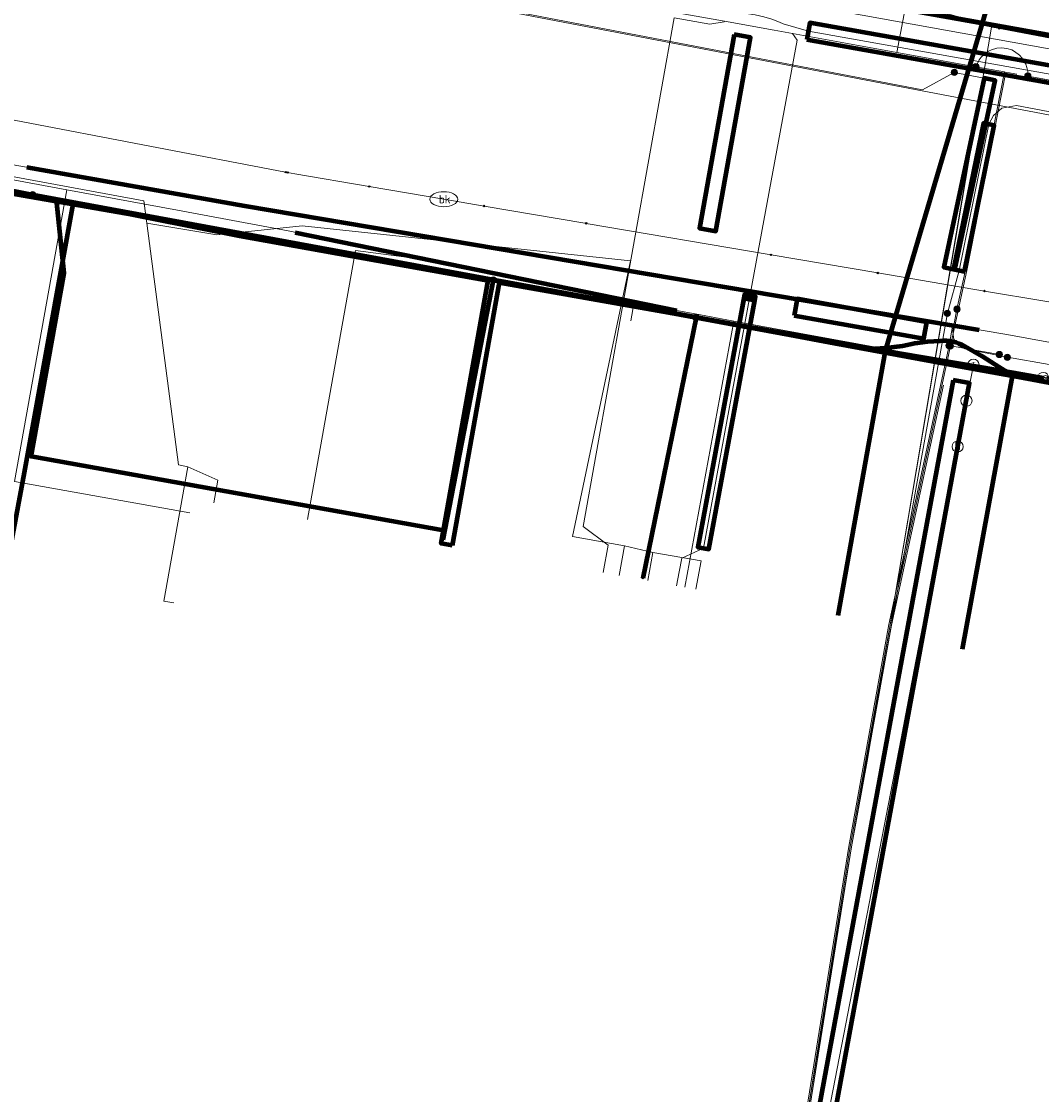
# Model space of a CAD drawing. Extents: x 152558 to 154479, y 462974 to 463683.
# Tile 59 of 256: x 153122 to 153159, y 463307 to 463345. Entities that reach past the tile are written whole.
import ezdxf
from ezdxf.enums import TextEntityAlignment as Align
from ezdxf.lldxf.tags import DXFTag

# ---------------------------------------------------------------- set-up
doc = ezdxf.new("R2010")
doc.units = 0
doc.header["$LTSCALE"] = 0.2
doc.layers.get('0').update_dxf_attribs({"linetype": 'CONTINUOUS'})
for name, color, linetype, lineweight in [('B-RO-KL-DATA_COAXIAAL_17_ZIGGO BV-G', 90, 'KL-DATA-N', 18), ('B-RO-KL-DATA_COAXIAAL_7_ZIGGO BV-G', 90, 'KL-DATA-N', 18), ('B-RO-KL-DATA_HULPSTUK_KPN BV-S', 90, 'CONTINUOUS', 25), ('B-RO-KL-DATA_HULPSTUK_REGGEFIBER OPERATOR BV-S', 90, 'CONTINUOUS', 25), ('B-RO-KL-DATA_HULPSTUK_ZIGGO BV-S', 90, 'CONTINUOUS', 25), ('B-RO-KL-DATA_KABELBED_KPN BV-G', 90, 'CONTINUOUS', 100), ('B-RO-KL-DATA_KABELBED_ZIGGO BV-G', 90, 'CONTINUOUS', 100), ('B-RO-KL-DATA_MANTELBUIS_PVC_1_KPN BV-G', 90, 'CONTINUOUS', 100), ('B-RO-KL-DATA_REGGEFIBER OPERATOR BV-G', 90, 'KL-DATA-N', 18), ('B-RO-KL-DATA_STEDIN NETBEHEER BV-G', 90, 'KL-DATA-N', 18), ('B-RO-KL-ET_LS_400 V_STEDIN NETBEHEER BV-G', 190, 'KL-LS-N', 18), ('B-RO-KL-ET_LS_HULPSTUK_STEDIN NETBEHEER BV-S', 190, 'CONTINUOUS', 25), ('B-RO-KL-ET_LS_MANTELBUIS_400_STEDIN NETBEHEER BV-G', 190, 'CONTINUOUS', 100), ('B-RO-KL-ET_LS_MANTELBUIS_PE_160_STEDIN NETBEHEER BV-G', 190, 'CONTINUOUS', 100), ('B-RO-KL-ET_LS_MANTELBUIS_PVC_160_STEDIN NETBEHEER BV-G', 190, 'CONTINUOUS', 100), ('B-RO-KL-ET_MS_10 KV_STEDIN NETBEHEER BV-G', 130, 'KL-MS-N', 18), ('B-RO-KL-ET_MS_HULPSTUK_STEDIN NETBEHEER BV-S', 130, 'CONTINUOUS', 25), ('B-RO-KL-ET_MS_MANTELBUIS_PE_160_STEDIN NETBEHEER BV-G', 130, 'CONTINUOUS', 100), ('B-RO-KL-ET_MS_MANTELBUIS_PVC_160_STEDIN NETBEHEER BV-G', 130, 'CONTINUOUS', 100), ('B-RO-KL-GAS_HD_STAAL_114_8 BAR_STEDIN NETBEHEER BV-G', 30, 'KL-GAS-HD-N', 18), ('B-RO-KL-GAS_LD_GRIJS GIETIJZER_118_0.1 BAR_STEDIN NETBEHEER BV-G', 50, 'KL-GAS-LD-N', 18), ('B-RO-KL-GAS_LD_HULPSTUK_STEDIN NETBEHEER BV-S', 50, 'CONTINUOUS', 25), ('B-RO-KL-GAS_LD_KOPER_22_0.1 BAR_STEDIN NETBEHEER BV-G', 50, 'KL-GAS-LD-N', 18), ('B-RO-KL-GAS_LD_MANTELBUIS_ASBESTCEMENT_180_STEDIN NETBEHEER BV-G', 50, 'CONTINUOUS', 100), ('B-RO-KL-GAS_LD_MANTELBUIS_ASBESTCEMENT_STEDIN NETBEHEER BV-G', 50, 'CONTINUOUS', 100), ('B-RO-KL-GAS_LD_PE_32_0.1 BAR_STEDIN NETBEHEER BV-G', 50, 'KL-GAS-LD-N', 18), ('B-RO-KL-GAS_LD_PVC_110_0.1 BAR_STEDIN NETBEHEER BV-G', 50, 'KL-GAS-LD-N', 18), ('B-RO-KL-WATER_100_VITENS-G', 170, 'KL-WATER-N', 18), ('B-RO-KL-WATER_HULPSTUK_VITENS-S', 170, 'CONTINUOUS', 25), ('B-RO-KL-WATER_VITENS-S', 170, 'CONTINUOUS', 25), ('B-RO-OG-INFO_STEDIN NETBEHEER BV-G', 7, 'CONTINUOUS', 18)]:
    doc.layers.add(name, color=color, linetype=linetype, lineweight=lineweight)
doc.styles.add('NLCS-ISO', font='NLCS-ISO.ttf')
tags = doc.linetypes.add('KL-DATA-N', pattern='A,4,-1,[101,NLCS.SHX,S=0.5,R=0,X=0,Y=0],-1,4,-1,["D",Standard,S=1,R=0,X=-0.25,Y=-0.5],-1.5', length=12.5).pattern_tags.tags
tags[18] = DXFTag(74, 10)
tags = doc.linetypes.add('KL-GAS-HD-N', pattern='A,4,-1,[69,NLCS.SHX,S=0.5,R=0,X=0,Y=0],-1,4,-1,["H",Standard,S=1,R=0,X=0,Y=-0.5],-2', length=13).pattern_tags.tags
tags[18] = DXFTag(74, 10)
tags = doc.linetypes.add('KL-GAS-LD-N', pattern='A,4,-1,[69,NLCS.SHX,S=0.5,R=0,X=0,Y=0],-1,4,-1,["L",Standard,S=1,R=0,X=0.25,Y=-0.5],-2', length=13).pattern_tags.tags
tags[18] = DXFTag(74, 10)
tags = doc.linetypes.add('KL-LS-N', pattern='A,4,-1,[103,NLCS.SHX,S=0.75,R=0,X=0,Y=0],-1,4,-1,["L",Standard,S=1,R=0,X=0,Y=-0.5],-2', length=13).pattern_tags.tags
tags[18] = DXFTag(74, 10)
tags = doc.linetypes.add('KL-MS-N', pattern='A,4,-1,[103,NLCS.SHX,S=0.75,R=0,X=0,Y=0],-1,4,-1,["M",Standard,S=1,R=0,X=0,Y=-0.5],-2', length=13).pattern_tags.tags
tags[18] = DXFTag(74, 10)
doc.linetypes.add('KL-WATER-N', pattern='A,7,-0.5,[168,NLCS.SHX,S=0.75,R=0,X=0.75,Y=0],-2', length=9.5)

# ---------------------------------------------------------------- blocks, each defined once
blk = doc.blocks.new('SKL-WTB_HULP_AFSLUITER-SO')
at = {"color": 0, "linetype": 'ByBlock', "lineweight": 18}
blk.add_lwpolyline([(0, 0.8), (0, -0.8)], dxfattribs=at)
blk.add_circle((0, 0), 1, dxfattribs=at)
at = {"color": 0, "linetype": 'ByBlock', "lineweight": 18, "style": 'NLCS-ISO', "flags": 1}
for tag, p in [('TYPE', (1.5, 0)), ('LABEL', (1.5, -1.5)), ('OMSCHRIJVING', (1.5, -3))]:
    blk.add_attdef(tag, p, '', height=1, dxfattribs=at)
blk = doc.blocks.new('SKL-WTB_HULP_SIFON-SO')
at = {"linetype": 'ByBlock', "lineweight": 18}
h = blk.add_hatch(color=0, dxfattribs=at)
h.dxf.hatch_style = 1
h.paths.add_polyline_path([(0.13, -0.53), (-0.13, -0.53), (-0.13, -0.8), (0.13, -0.8)])
at = {"color": 0, "linetype": 'ByBlock', "lineweight": 18}
blk.add_lwpolyline([(0.33, 0.8), (0.33, -0.53), (-0.33, -0.53), (-0.33, 0.8)], dxfattribs=at)
blk.add_lwpolyline([(0.13, -0.8), (-0.13, -0.8), (-0.13, -0.53), (0.13, -0.53)], close=True, dxfattribs=at)
blk.add_circle((0, 0), 1, dxfattribs=at)
at = {"color": 0, "linetype": 'ByBlock', "lineweight": 18, "style": 'NLCS-ISO', "flags": 1}
for tag, p in [('TYPE', (1.5, 0)), ('LABEL', (1.5, -1.5)), ('OMSCHRIJVING', (1.5, -3))]:
    blk.add_attdef(tag, p, '', height=1, dxfattribs=at)
blk = doc.blocks.new('SKL-WTB_HULP_T STUK-SO')
at = {"color": 0, "linetype": 'ByBlock', "lineweight": 18}
blk.add_circle((0, 0), 1, dxfattribs=at)
at = {"color": 0, "linetype": 'ByBlock', "lineweight": -2, "style": 'NLCS-ISO'}
blk.add_text('T', height=1, dxfattribs=at).set_placement((0, 0), align=Align.MIDDLE_CENTER)
at = {"color": 0, "linetype": 'ByBlock', "lineweight": 18, "style": 'NLCS-ISO', "flags": 1}
for tag, p in [('TYPE', (1.5, 0)), ('LABEL', (1.5, -1.5)), ('OMSCHRIJVING', (1.5, -3))]:
    blk.add_attdef(tag, p, '', height=1, dxfattribs=at)
blk = doc.blocks.new('SKL-WTB_HULP_MOF-SO')
at = {"linetype": 'ByBlock', "lineweight": 18}
h = blk.add_hatch(color=0, dxfattribs=at)
h.dxf.hatch_style = 1
h.paths.add_polyline_path([(-0.5625, 0, 1), (0.5625, 0, 1)])
at = {"color": 0, "linetype": 'ByBlock', "lineweight": 18}
blk.add_circle((0, 0), 0.5625, dxfattribs=at)
at = {"color": 0, "linetype": 'ByBlock', "lineweight": 18, "style": 'NLCS-ISO', "flags": 1}
for tag, p in [('TYPE', (1.5, 0)), ('LABEL', (1.5, -1.5)), ('OMSCHRIJVING', (1.5, -3))]:
    blk.add_attdef(tag, p, '', height=1, dxfattribs=at)
blk = doc.blocks.new('SKL-WTB_HULP_OVERLENGTE-SO')
at = {"color": 0, "linetype": 'ByBlock', "lineweight": 18}
for centre, radius in [((0, 0), 1), ((-0.42, 0), 0.417), ((0.42, 0), 0.417)]:
    blk.add_circle(centre, radius, dxfattribs=at)
at = {"color": 0, "linetype": 'ByBlock', "lineweight": 18, "style": 'NLCS-ISO', "flags": 1}
for tag, p in [('TYPE', (1.5, 0)), ('LABEL', (1.5, -1.5)), ('OMSCHRIJVING', (1.5, -3))]:
    blk.add_attdef(tag, p, '', height=1, dxfattribs=at)
blk = doc.blocks.new('SKL-WTB_HULP_OVERIG-SO')
at = {"color": 0, "linetype": 'ByBlock', "lineweight": 18}
for points in [[(-0.14, 0.14), (0.14, -0.14)], [(0.14, 0.14), (-0.14, -0.14)]]:
    blk.add_lwpolyline(points, dxfattribs=at)
at = {"color": 0, "linetype": 'ByBlock', "lineweight": 18, "style": 'NLCS-ISO', "flags": 1}
for tag, p in [('TYPE', (1.5, 0)), ('LABEL', (1.5, -1.5)), ('OMSCHRIJVING', (1.5, -3))]:
    blk.add_attdef(tag, p, '', height=1, dxfattribs=at)
blk = doc.blocks.new('SKL-WATER_BRANDKRAAN_BRANDPUT-SO')
at = {"color": 0, "linetype": 'ByBlock', "lineweight": 18}
blk.add_ellipse((0, 0), major_axis=(2.5, 0), ratio=0.54, dxfattribs=at)
at = {"color": 0, "linetype": 'ByBlock', "lineweight": 18, "style": 'NLCS-ISO'}
blk.add_text('bk', height=1.5, dxfattribs=at).set_placement((0.16, 0), align=Align.MIDDLE_CENTER)

msp = doc.modelspace()

# ---------------------------------------------------------------- linework, layer by layer
at = {"layer": 'B-RO-KL-DATA_COAXIAAL_17_ZIGGO BV-G', "flags": 128}
for points in [[(153344.021, 463292.992), (153344.301, 463292.987), (153344.664, 463296.727), (153344.7, 463297.093), (153344.88, 463298.937), (153336.104, 463300.712), (153329.496, 463302.049), (153330.082, 463305.275), (153331.171, 463311.208), (153331.499, 463313.508), (153331.512, 463313.596), (153324.45, 463314.888), (153318.787, 463315.924), (153317.978, 463316.072), (153312.844, 463317.012), (153310.084, 463317.517), (153309.417, 463318.47), (153306.066, 463319.032), (153302.12, 463319.694), (153293.75, 463321.098), (153292.501, 463321.308), (153290.468, 463321.649), (153286.284, 463322.421), (153280.654, 463323.437), (153279.425, 463325.498), (153265.615, 463328.031), (153257.053, 463329.601), (153256.159, 463329.765), (153250.71, 463330.764), (153250.386, 463330.823), (153248.592, 463331.147), (153246.969, 463331.44), (153237.865, 463333.084), (153236.826, 463333.272), (153236.194, 463333.386), (153234.981, 463333.605), (153228.546, 463334.767), (153225.124, 463335.437), (153223.479, 463335.739), (153215.715, 463337.162), (153215.163, 463337.263), (153213.716, 463337.529), (153213.223, 463337.619), (153212.31, 463337.786), (153206.192, 463338.908), (153205.455, 463339.043), (153202.492, 463339.587), (153200.999, 463339.85), (153200.032, 463339.963), (153199.96, 463339.971), (153198.117, 463338.166), (153190.342, 463339.585), (153188.184, 463339.979), (153183.555, 463340.824), (153178.027, 463341.832), (153176.773, 463342.061), (153173.071, 463342.736), (153172.614, 463342.516), (153171.643, 463342.666), (153171.3, 463343.356), (153171.358, 463344.656), (153170.68, 463344.924), (153170.538, 463344.95), (153166.37, 463345.695), (153165.755, 463345.827), (153165.093, 463345.528), (153164.959, 463345.468), (153164.709, 463345.301), (153163.99, 463344.823), (153163.292, 463344.414), (153162.659, 463344.106), (153161.979, 463344.116), (153160.107, 463344.486), (153158.343, 463344.835), (153156.497, 463345.165), (153152.344, 463345.908), (153151.053, 463346.141), (153145.053, 463347.222), (153131.313, 463349.697), (153127.22, 463350.434), (153126.254, 463350.614), (153124.854, 463350.875), (153120.092, 463351.761), (153117.49, 463352.245), (153116.593, 463352.412), (153115.393, 463354.614), (153114.576, 463356.114), (153114.733, 463356.899), (153117.714, 463371.812), (153121.107, 463388.778), (153121.109, 463388.786), (153122.3, 463394.74), (153123.3, 463399.74), (153124.094, 463403.712), (153124.26, 463404.547), (153127.245, 463419.547), (153129.345, 463430.124), (153129.464, 463430.724), (153130.905, 463433.533), (153131.461, 463436.699), (153131.723, 463438.189), (153131.788, 463438.936), (153130.716, 463440.956), (153130.69, 463442.07), (153130.81, 463442.686), (153130.831, 463442.892), (153132.204, 463449.962), (153137.317, 463476.297), (153137.656, 463478.045), (153138.288, 463481.303), (153139.26, 463486.308), (153140.232, 463491.314), (153141.203, 463496.319), (153141.918, 463500), (153142.168, 463501.306), (153142.941, 463505.35), (153143.899, 463510.358), (153144.55, 463513.765), (153144.587, 463513.959), (153144.767, 463514.903), (153145.429, 463517.256), (153145.862, 463519.514), (153145.717, 463519.871), (153145.665, 463520), (153145.873, 463521.08), (153145.984, 463521.267), (153146.024, 463521.334), (153146.331, 463521.849), (153146.848, 463524.481), (153147.431, 463527.447), (153147.609, 463528.355), (153147.879, 463529.729), (153148.414, 463532.451), (153149.208, 463536.49), (153150.192, 463541.493), (153151.264, 463546.945), (153151.391, 463547.546), (153152.097, 463550.887), (153153.274, 463556.369), (153153.194, 463558.178), (153153.208, 463558.251), (153153.722, 463560.858), (153155.509, 463569.924), (153155.745, 463571.122), (153156.708, 463575.949), (153157.296, 463578.988), (153157.308, 463578.986), (153158.866, 463586.877), (153158.909, 463587.097), (153159.167, 463588.403), (153159.199, 463588.566), (153159.218, 463588.664), (153160.016, 463588.509)], [(153081.132, 463335.554), (153081.388, 463336.952), (153082.06, 463340.62), (153082.336, 463341.627), (153082.784, 463342.572), (153083.39, 463343.425), (153084.134, 463344.159), (153084.995, 463344.753), (153085.727, 463345.088), (153085.946, 463345.189), (153086.958, 463345.453), (153088.001, 463345.537), (153089.042, 463345.439), (153095.998, 463344.165), (153096.392, 463344.093), (153098.579, 463343.693), (153102.614, 463342.954), (153108.553, 463341.767), (153112.717, 463340.934), (153117.375, 463340.003), (153121.494, 463339.179), (153123.225, 463338.833), (153127.103, 463338.058), (153129.792, 463337.52), (153138.74, 463335.918), (153139.134, 463335.848), (153150.621, 463333.792), (153153.014, 463333.389), (153157.306, 463332.666), (153157.601, 463332.613), (153158.683, 463332.419), (153165.665, 463331.167), (153172.737, 463329.899), (153180.898, 463328.436), (153181.784, 463328.277), (153184.921, 463327.714), (153189.061, 463326.972), (153197.215, 463325.51), (153200.857, 463324.857), (153205.574, 463324.011), (153211.275, 463322.989), (153212.623, 463322.743)]]:
    msp.add_lwpolyline(points, dxfattribs=at)
at = {"layer": 'B-RO-KL-DATA_COAXIAAL_7_ZIGGO BV-G', "flags": 128}
for points in [[(153137.443, 463326.398), (153137.049, 463326.468), (153137.133, 463326.939), (153138.537, 463334.785), (153138.74, 463335.918), (153129.792, 463337.52), (153127.103, 463338.058), (153123.225, 463338.833), (153121.494, 463339.179), (153117.375, 463340.003), (153112.717, 463340.934), (153108.553, 463341.767), (153102.614, 463342.954), (153098.579, 463343.693), (153100.917, 463354.744), (153101.923, 463355.286), (153102.824, 463355.986), (153103.133, 463356.323)], [(153137.443, 463326.398), (153137.049, 463326.468), (153137.133, 463326.939), (153138.537, 463334.785), (153138.74, 463335.918), (153129.792, 463337.52), (153127.103, 463338.058), (153123.225, 463338.833), (153121.494, 463339.179), (153117.375, 463340.003), (153112.717, 463340.934), (153108.553, 463341.767), (153102.614, 463342.954), (153098.579, 463343.693), (153100.917, 463354.744), (153101.923, 463355.286), (153102.824, 463355.986), (153103.133, 463356.323)], [(153137.443, 463326.398), (153137.049, 463326.468), (153137.133, 463326.939), (153138.537, 463334.785), (153138.74, 463335.918), (153129.792, 463337.52), (153127.103, 463338.058), (153123.225, 463338.833), (153121.494, 463339.179), (153117.375, 463340.003), (153112.717, 463340.934), (153108.553, 463341.767), (153102.614, 463342.954), (153098.579, 463343.693), (153100.917, 463354.744), (153101.923, 463355.286), (153102.824, 463355.986), (153103.133, 463356.323)], [(153212.623, 463322.743), (153211.275, 463322.989), (153205.574, 463324.011), (153200.857, 463324.857), (153197.215, 463325.51), (153189.061, 463326.972), (153184.921, 463327.714), (153181.784, 463328.277), (153180.898, 463328.436), (153172.737, 463329.899), (153165.665, 463331.167), (153158.683, 463332.419), (153157.601, 463332.613), (153157.306, 463332.666), (153153.014, 463333.389), (153150.621, 463333.792), (153139.134, 463335.848), (153137.443, 463326.398)], [(153212.623, 463322.743), (153211.275, 463322.989), (153205.574, 463324.011), (153200.857, 463324.857), (153197.215, 463325.51), (153189.061, 463326.972), (153184.921, 463327.714), (153181.784, 463328.277), (153180.898, 463328.436), (153172.737, 463329.899), (153165.665, 463331.167), (153158.683, 463332.419), (153157.601, 463332.613), (153155.781, 463322.672)]]:
    msp.add_lwpolyline(points, dxfattribs=at)
at = {"layer": 'B-RO-KL-DATA_KABELBED_KPN BV-G', "flags": 128}
for points in [[(153114.105, 463352.922), (153114.105, 463352.922), (153115.504, 463352.629), (153118.132, 463352.079), (153124.248, 463350.979), (153124.728, 463350.893), (153128.141, 463350.279), (153136.209, 463348.828), (153136.815, 463348.718), (153145.234, 463347.204), (153152.298, 463345.934), (153161.858, 463344.214)], [(153116.186, 463339.985), (153116.188, 463339.985), (153123.818, 463338.658)], [(153121.489, 463339.166), (153152.417, 463333.464), (153153.024, 463333.499), (153153.628, 463333.566), (153154.072, 463333.663), (153154.523, 463333.725), (153154.977, 463333.753), (153155.092, 463333.761), (153155.207, 463333.759), (153155.322, 463333.748), (153155.436, 463333.728), (153155.547, 463333.699), (153155.656, 463333.661), (153155.762, 463333.614), (153155.863, 463333.559), (153156.486, 463333.201), (153157.091, 463332.815), (153157.246, 463332.718), (153157.408, 463332.632), (153157.575, 463332.559), (153157.748, 463332.498), (153157.924, 463332.45), (153162.731, 463331.571)], [(153137.244, 463294.969), (153125.841, 463297.472), (153123.194, 463298.052), (153117.433, 463304.197), (153122.071, 463329.017), (153123.818, 463338.658)], [(153123.818, 463338.658), (153129.807, 463337.618), (153149.575, 463333.969), (153151.169, 463333.669), (153156.049, 463332.774), (153157.783, 463332.454), (153162.726, 463331.542)], [(153138.05, 463336.096), (153131.659, 463337.276)], [(153138.916, 463335.936), (153137.104, 463326.604)], [(153146.209, 463334.589), (153144.29, 463325.23)], [(153156.066, 463332.771), (153151.148, 463333.673)]]:
    msp.add_lwpolyline(points, dxfattribs=at)
at = {"layer": 'B-RO-KL-DATA_KABELBED_ZIGGO BV-G', "flags": 128}
for points in [[(153156.497, 463345.165), (153159.295, 463354.619)], [(153151.053, 463346.141), (153156.497, 463345.165)], [(153156.497, 463345.165), (153161.979, 463344.116), (153162.659, 463344.106), (153163.292, 463344.414), (153165.093, 463345.528)], [(153153.014, 463333.389), (153156.497, 463345.165)], [(153121.494, 463339.179), (153123.225, 463338.833)], [(153137.133, 463326.939), (153122.313, 463329.602), (153123.495, 463336.184), (153123.225, 463338.833)], [(153123.225, 463338.833), (153129.792, 463337.52), (153138.74, 463335.918)], [(153137.133, 463326.939), (153138.74, 463335.918)], [(153139.134, 463335.848), (153137.443, 463326.398)], [(153139.134, 463335.848), (153153.014, 463333.389)], [(153151.309, 463323.884), (153153.014, 463333.389)], [(153153.014, 463333.389), (153157.601, 463332.613)], [(153155.781, 463322.672), (153157.601, 463332.613)], [(153157.601, 463332.613), (153158.683, 463332.419)], [(153137.443, 463326.398), (153137.049, 463326.468), (153137.133, 463326.939)]]:
    msp.add_lwpolyline(points, dxfattribs=at)
at = {"layer": 'B-RO-KL-DATA_MANTELBUIS_PVC_1_KPN BV-G', "flags": 128}
for points in [[(153138.05, 463336.096), (153131.659, 463337.276)], [(153156.066, 463332.771), (153151.148, 463333.673)]]:
    msp.add_lwpolyline(points, dxfattribs=at)
at = {"layer": 'B-RO-KL-DATA_REGGEFIBER OPERATOR BV-G', "flags": 128}
for points in [[(153103.443, 463354.917), (153104.049, 463354.769), (153112.802, 463353.137), (153125.162, 463351.102), (153127.045, 463350.619), (153134.392, 463349.274), (153144.865, 463347.378), (153151.852, 463346.115), (153155.335, 463345.475), (153157.109, 463344.978)], [(153157.109, 463344.978), (153162.784, 463344.146), (153164.878, 463344.106)], [(153118.12, 463340.297), (153126.356, 463338.785), (153126.462, 463337.978)], [(153126.462, 463337.978), (153127.605, 463329.293), (153127.941, 463329.226)], [(153143.631, 463326.389), (153141.765, 463326.725), (153143.848, 463336.631), (153132.046, 463337.877), (153128.98, 463337.557), (153126.462, 463337.978)], [(153127.434, 463324.338), (153127.077, 463324.402), (153127.941, 463329.226)], [(153128.869, 463327.933), (153129.015, 463328.749), (153127.941, 463329.226)], [(153143.44, 463325.325), (153143.631, 463326.389)], [(153143.631, 463326.389), (153144.657, 463326.152)], [(153144.475, 463325.139), (153144.657, 463326.152)], [(153146.202, 463324.83), (153146.384, 463325.848), (153144.657, 463326.152)]]:
    msp.add_lwpolyline(points, dxfattribs=at)
at = {"layer": 'B-RO-KL-DATA_STEDIN NETBEHEER BV-G', "flags": 128}
msp.add_lwpolyline([(153133.505, 463297.039), (153134.286, 463296.864), (153139.995, 463300.277), (153149.035, 463298.657), (153149.953, 463304.386), (153151.796, 463315.574), (153153.181, 463323.549), (153156.819, 463345.018), (153158.528, 463344.78)], dxfattribs=at)
at = {"layer": 'B-RO-KL-ET_LS_400 V_STEDIN NETBEHEER BV-G', "flags": 128}
for points in [[(153088.983, 463355.469), (153091.931, 463354.942), (153093.098, 463354.733), (153095.006, 463354.392), (153097.659, 463353.917), (153100.992, 463353.321), (153101.548, 463353.221), (153112.176, 463351.318), (153112.281, 463351.299), (153116.05, 463350.624), (153117.829, 463350.306), (153120.062, 463349.93), (153120.843, 463349.798), (153124.279, 463349.219), (153125.163, 463349.07), (153127.583, 463348.662), (153133.582, 463347.651), (153134.863, 463347.435), (153135.337, 463347.355), (153137.013, 463347.073), (153139.901, 463346.552), (153145.155, 463345.603), (153145.394, 463345.56), (153147.223, 463345.23), (153149.012, 463344.907), (153149.675, 463344.787), (153151.38, 463344.48), (153153.418, 463344.112), (153156.263, 463343.599)], [(153155.485, 463354.998), (153153.418, 463344.112)], [(153142.866, 463325.427), (153143.043, 463326.412), (153142.146, 463327.08), (153145.417, 463345.353), (153146.696, 463345.121), (153147.219, 463345.21), (153147.223, 463345.23)], [(153148.234, 463335.873), (153149.836, 463344.555), (153149.675, 463344.787)], [(153156.263, 463343.599), (153156.376, 463343.842), (153156.455, 463343.946), (153156.579, 463344.066), (153156.716, 463344.158), (153156.822, 463344.208), (153157.011, 463344.261), (153157.189, 463344.276), (153157.374, 463344.256), (153157.553, 463344.199), (153157.656, 463344.147), (153157.836, 463344.013), (153157.92, 463343.921), (153158.058, 463343.692), (153158.1, 463343.567), (153158.126, 463343.431), (153158.131, 463343.262)], [(153155.348, 463333.569), (153155.934, 463336.277), (153157.343, 463343.404), (153157.737, 463343.333)], [(153156.263, 463343.599), (153157.294, 463343.413), (153155.885, 463336.287), (153155.583, 463334.89)], [(153158.131, 463343.262), (153161.548, 463342.645), (153178.616, 463339.639), (153184.329, 463338.633), (153192.256, 463337.238), (153201.68, 463335.579), (153205.347, 463334.933), (153207.615, 463334.534), (153212.118, 463333.74), (153214.581, 463333.307), (153220.624, 463332.243), (153229.954, 463330.486), (153240.805, 463328.442), (153245.86, 463327.49), (153253.691, 463326.015), (153258.095, 463325.185), (153268.581, 463323.21)], [(153145.6, 463325.45), (153145.69, 463325.942), (153146.469, 463326.306), (153148.234, 463335.873)], [(153157.396, 463333.159), (153155.87, 463333.461), (153155.653, 463333.57), (153155.54, 463333.668), (153155.46, 463333.854), (153155.44, 463334.107), (153155.583, 463334.89)], [(153155.299, 463333.578), (153155.435, 463334.333)], [(153132.477, 463296.561), (153132.261, 463295.596), (153132.25, 463295.44), (153132.266, 463295.284), (153132.31, 463295.134), (153132.382, 463294.994), (153132.478, 463294.87), (153132.595, 463294.765), (153132.729, 463294.684), (153132.876, 463294.629), (153133.031, 463294.601), (153133.188, 463294.603), (153133.342, 463294.634), (153133.488, 463294.692), (153133.62, 463294.776), (153133.735, 463294.883), (153133.829, 463295.009), (153133.897, 463295.15), (153133.938, 463295.302), (153135.359, 463301.7), (153149.165, 463299.47), (153151.747, 463315.582), (153153.181, 463323.549), (153155.348, 463333.569)], [(153132.526, 463296.55), (153132.31, 463295.585), (153132.3, 463295.439), (153132.315, 463295.292), (153132.358, 463295.15), (153132.425, 463295.019), (153132.516, 463294.902), (153132.627, 463294.804), (153132.753, 463294.728), (153132.892, 463294.676), (153133.037, 463294.651), (153133.185, 463294.653), (153133.33, 463294.682), (153133.467, 463294.738), (153133.592, 463294.817), (153133.699, 463294.918), (153133.787, 463295.037), (153133.851, 463295.17), (153133.889, 463295.313), (153135.32, 463301.757), (153149.125, 463299.527), (153151.698, 463315.59), (153153.132, 463323.559), (153155.299, 463333.578)], [(153155.348, 463333.569), (153157.11, 463333.26)], [(153157.396, 463333.159), (153160.391, 463332.634), (153162.728, 463332.224), (153164.106, 463331.982), (153166.382, 463331.583), (153172.374, 463330.532), (153173.907, 463330.263), (153176.368, 463329.831), (153178.365, 463329.481), (153184.355, 463328.431), (153187.204, 463327.931), (153190.347, 463327.38), (153196.508, 463326.299), (153198.617, 463325.929), (153200.095, 463325.67), (153202.329, 463325.278), (153208.491, 463324.197), (153211.447, 463323.678), (153211.94, 463323.592), (153215.803, 463322.912), (153222.763, 463321.686), (153224.528, 463321.375), (153225.811, 463321.149), (153227.613, 463320.832), (153234.745, 463319.575), (153235.774, 463319.394)], [(153155.096, 463332.164), (153153.23, 463323.539), (153152.453, 463319.221), (153152.374, 463318.782), (153151.796, 463315.574), (153149.207, 463299.413), (153135.245, 463301.668), (153132.297, 463302.216), (153131.135, 463302.432), (153130.995, 463302.431), (153130.858, 463302.403), (153130.729, 463302.347), (153130.614, 463302.267), (153130.517, 463302.166), (153130.441, 463302.047), (153129.943, 463300.918), (153129.293, 463297.976), (153130.164, 463297.746)], [(153145.508, 463324.954), (153145.6, 463325.45)]]:
    msp.add_lwpolyline(points, dxfattribs=at)
at = {"layer": 'B-RO-KL-ET_LS_MANTELBUIS_400_STEDIN NETBEHEER BV-G', "flags": 128}
for points in [[(153146.666, 463326.27), (153148.34, 463335.345), (153147.946, 463335.417), (153146.272, 463326.342), (153146.666, 463326.27)], [(153147.92, 463335.272), (153146.272, 463326.342), (153146.666, 463326.27), (153148.314, 463335.2), (153147.92, 463335.272)]]:
    msp.add_lwpolyline(points, dxfattribs=at)
at = {"layer": 'B-RO-KL-ET_LS_MANTELBUIS_PE_160_STEDIN NETBEHEER BV-G', "flags": 128}
msp.add_lwpolyline([(153150.193, 463344.58), (153163.443, 463342.218), (153183.723, 463339.172), (153208.04, 463335.226), (153240.579, 463329.491), (153255.76, 463326.221), (153276.187, 463321.983), (153303.417, 463317.138), (153333.691, 463311.314), (153356.054, 463306.802), (153356.172, 463307.39), (153333.807, 463311.902), (153303.527, 463317.728), (153276.301, 463322.573), (153255.884, 463326.809), (153240.695, 463330.079), (153208.14, 463335.818), (153183.815, 463339.764), (153163.541, 463342.81), (153150.299, 463345.17), (153150.193, 463344.58)], dxfattribs=at)
at = {"layer": 'B-RO-KL-ET_LS_MANTELBUIS_PVC_160_STEDIN NETBEHEER BV-G', "flags": 128}
for points in [[(153147.573, 463344.752), (153146.33, 463337.799), (153146.92, 463337.693), (153148.163, 463344.646), (153147.573, 463344.752)], [(153155.506, 463336.318), (153156.956, 463343.108), (153156.564, 463343.192), (153155.114, 463336.402), (153155.506, 463336.318)], [(153155.856, 463336.24), (153156.926, 463341.49), (153156.534, 463341.57), (153155.464, 463336.32), (153155.856, 463336.24)], [(153149.737, 463334.665), (153154.397, 463333.836), (153154.503, 463334.426), (153149.843, 463335.255), (153149.737, 463334.665)], [(153155.446, 463332.337), (153149.614, 463300.74), (153149.185, 463299.46), (153149.753, 463299.27), (153150.196, 463300.59), (153156.036, 463332.229), (153155.446, 463332.337)]]:
    msp.add_lwpolyline(points, dxfattribs=at)
at = {"layer": 'B-RO-KL-ET_MS_10 KV_STEDIN NETBEHEER BV-G', "flags": 128}
for points in [[(153342.589, 463362.76), (153338.936, 463339.686), (153335.694, 463317.871), (153335.253, 463316.634), (153334.598, 463315.495), (153333.751, 463314.491), (153332.738, 463313.653), (153331.592, 463313.009), (153330.349, 463312.579), (153312.142, 463316.466), (153294.468, 463319.781), (153245.983, 463328.734), (153240.683, 463329.877), (153208.763, 463335.505), (153205.957, 463335.977), (153192.071, 463338.394), (153174.67, 463341.923), (153161.755, 463343.725), (153137.202, 463348.157), (153115.887, 463351.975), (153101.455, 463354.964), (153085.47, 463357.981), (153068.76, 463360.724), (153029.949, 463367.837), (153006.109, 463372.131), (152993.871, 463374.15), (152985.912, 463375.839), (152980.181, 463376.581), (152975.436, 463378.387), (152972.427, 463378.847), (152972.257, 463378.884), (152972.097, 463378.952), (152971.953, 463379.049), (152971.83, 463379.172), (152971.732, 463379.316), (152971.664, 463379.476), (152971.626, 463379.645), (152971.621, 463379.818), (152972.622, 463389.198)], [(153155.486, 463343.395), (153154.35, 463342.771), (153128.053, 463347.816), (153125.13, 463350.269)], [(153128.031, 463347.769), (153153.135, 463342.954), (153202.194, 463333.642)], [(153147.786, 463345.534), (153148.003, 463345.513), (153148.333, 463345.461), (153148.644, 463345.391), (153148.934, 463345.302), (153149.202, 463345.195), (153149.339, 463345.141), (153150.246, 463344.875), (153163.492, 463342.514), (153183.769, 463339.468), (153208.09, 463335.522), (153240.637, 463329.785), (153255.822, 463326.515), (153276.244, 463322.278), (153303.472, 463317.433), (153333.749, 463311.608), (153356.113, 463307.096), (153357.283, 463306.931), (153357.466, 463306.867), (153357.611, 463306.739), (153357.697, 463306.565), (153357.71, 463306.372), (153356.8, 463299.343), (153356.594, 463297.961), (153356.569, 463297.864), (153356.525, 463297.773), (153356.464, 463297.693), (153356.388, 463297.627), (153356.301, 463297.578), (153356.205, 463297.546), (153356.105, 463297.535), (153356.005, 463297.544), (153350.629, 463298.57), (153349.653, 463298.802), (153347.058, 463299.675), (153346.865, 463299.722), (153345.815, 463299.888), (153345.717, 463299.891), (153345.622, 463299.87), (153345.276, 463299.746), (153344.2, 463299.28), (153344.001, 463299.159), (153343.833, 463298.998), (153343.705, 463298.804), (153343.622, 463298.586), (153342.607, 463294.083), (153338.513, 463269.973), (153337.195, 463261.24), (153336.661, 463259.3), (153336.478, 463258.819), (153336.187, 463258.278), (153335.824, 463257.938), (153335.366, 463257.746), (153334.681, 463257.655), (153333.864, 463257.667), (153332.918, 463257.789), (153328.049, 463258.636), (153327.759, 463258.666), (153327.365, 463258.674), (153326.887, 463258.394), (153326.694, 463257.866), (153326.506, 463256.594), (153326.482, 463256.312), (153326.501, 463256.106), (153326.62, 463255.757), (153326.984, 463255.565), (153327.23, 463255.488), (153328.118, 463255.343)], [(153155.486, 463343.395), (153156.496, 463343.202), (153153.181, 463323.549), (153151.747, 463315.582), (153149.035, 463298.657), (153139.995, 463300.277), (153134.286, 463296.864), (153133.886, 463296.955)], [(153162.93, 463340.71), (153161.64, 463341.46), (153157.72, 463342.2), (153157.2, 463342.11), (153156.9, 463341.84), (153156.73, 463341.53), (153155.66, 463336.28), (153155.24, 463334.74)], [(153137.345, 463298.634), (153140.005, 463300.224), (153149.076, 463298.599), (153151.796, 463315.574), (153155.24, 463334.74)]]:
    msp.add_lwpolyline(points, dxfattribs=at)
at = {"layer": 'B-RO-KL-ET_MS_MANTELBUIS_PE_160_STEDIN NETBEHEER BV-G', "flags": 128}
msp.add_lwpolyline([(153150.193, 463344.58), (153163.443, 463342.218), (153183.723, 463339.172), (153208.04, 463335.226), (153240.579, 463329.491), (153255.76, 463326.221), (153276.187, 463321.983), (153303.417, 463317.138), (153333.691, 463311.314), (153356.054, 463306.802), (153356.172, 463307.39), (153333.807, 463311.902), (153303.527, 463317.728), (153276.301, 463322.573), (153255.884, 463326.809), (153240.695, 463330.079), (153208.14, 463335.818), (153183.815, 463339.764), (153163.541, 463342.81), (153150.299, 463345.17), (153150.193, 463344.58)], dxfattribs=at)
at = {"layer": 'B-RO-KL-ET_MS_MANTELBUIS_PVC_160_STEDIN NETBEHEER BV-G', "flags": 128}
for points in [[(153147.573, 463344.752), (153146.33, 463337.799), (153146.92, 463337.693), (153148.163, 463344.646), (153147.573, 463344.752)], [(153155.506, 463336.318), (153156.956, 463343.108), (153156.564, 463343.192), (153155.114, 463336.402), (153155.506, 463336.318)], [(153155.856, 463336.24), (153156.926, 463341.49), (153156.534, 463341.57), (153155.464, 463336.32), (153155.856, 463336.24)], [(153155.446, 463332.337), (153149.614, 463300.74), (153149.185, 463299.46), (153149.753, 463299.27), (153150.196, 463300.59), (153156.036, 463332.229), (153155.446, 463332.337)]]:
    msp.add_lwpolyline(points, dxfattribs=at)
at = {"layer": 'B-RO-KL-GAS_HD_STAAL_114_8 BAR_STEDIN NETBEHEER BV-G', "flags": 128}
msp.add_lwpolyline([(152869.255, 463391.011), (152869.929, 463390.818), (152870.891, 463390.542), (152872.237, 463390.156), (152880.706, 463387.729), (152897.739, 463382.336), (152922.092, 463377.202), (152937.401, 463374.34), (153000, 463362.431), (153052.452, 463353), (153074.777, 463348.794), (153102.775, 463343.84), (153121.658, 463340.074), (153129.985, 463338.603), (153157.37, 463333.974), (153261.325, 463314.936), (153280.943, 463311.809), (153310.779, 463306.109), (153327.815, 463303.202), (153327.958, 463303.178), (153328.944, 463303.01), (153330.077, 463302.817)], dxfattribs=at)
at = {"layer": 'B-RO-KL-GAS_LD_GRIJS GIETIJZER_118_0.1 BAR_STEDIN NETBEHEER BV-G', "flags": 128}
for points in [[(153155.924, 463331.599), (153156.176, 463332.895)], [(153149.903, 463300.514), (153153.575, 463319.47), (153154.051, 463321.927), (153155.606, 463329.955), (153155.924, 463331.599)]]:
    msp.add_lwpolyline(points, dxfattribs=at)
at = {"layer": 'B-RO-KL-GAS_LD_KOPER_22_0.1 BAR_STEDIN NETBEHEER BV-G', "flags": 128}
msp.add_lwpolyline([(153143.86, 463334.473), (153143.981, 463335.152)], dxfattribs=at)
at = {"layer": 'B-RO-KL-GAS_LD_MANTELBUIS_ASBESTCEMENT_180_STEDIN NETBEHEER BV-G', "flags": 128}
msp.add_lwpolyline([(153131.798, 463337.646), (153145.51, 463334.839)], dxfattribs=at)
at = {"layer": 'B-RO-KL-GAS_LD_MANTELBUIS_ASBESTCEMENT_STEDIN NETBEHEER BV-G', "flags": 128}
msp.add_lwpolyline([(153122.15, 463339.987), (153129.985, 463338.603), (153156.384, 463334.141)], dxfattribs=at)
msp.add_lwpolyline([(153122.15, 463339.987), (153129.985, 463338.603), (153156.384, 463334.141)], dxfattribs=at)
at = {"layer": 'B-RO-KL-GAS_LD_PE_32_0.1 BAR_STEDIN NETBEHEER BV-G', "flags": 128}
for points in [[(153128.013, 463327.578), (153121.713, 463328.704), (153123.587, 463339.178)], [(153132.235, 463327.33), (153133.961, 463336.999), (153136.436, 463336.676), (153136.44, 463336.696)], [(153145.803, 463324.902), (153147.567, 463334.46)]]:
    msp.add_lwpolyline(points, dxfattribs=at)
at = {"layer": 'B-RO-KL-GAS_LD_PVC_110_0.1 BAR_STEDIN NETBEHEER BV-G', "flags": 128}
for points in [[(153113.613, 463352.985), (153122.823, 463351.275), (153124.974, 463350.876), (153125.463, 463350.785), (153127.843, 463350.343), (153130.878, 463349.78), (153131.548, 463349.63), (153136.847, 463348.446), (153137.042, 463348.402), (153140.561, 463347.813), (153143.547, 463347.326), (153143.796, 463347.285), (153148.116, 463346.581), (153152.059, 463345.895), (153153.899, 463345.575), (153154.197, 463345.523), (153155.957, 463345.217), (153159.242, 463344.646), (153162.023, 463344.102), (153165.152, 463343.535), (153171.008, 463342.411), (153175.733, 463341.589), (153179.587, 463340.918), (153181.8, 463340.533), (153184.098, 463340.133), (153185.421, 463339.92), (153187.152, 463339.642), (153190.069, 463339.116), (153194.905, 463338.225), (153197.092, 463337.838), (153201.92, 463336.961), (153202.313, 463336.889), (153204.435, 463336.501), (153205.177, 463336.387), (153209.197, 463335.768), (153211.372, 463335.324), (153213.828, 463334.824), (153214.179, 463334.752), (153219.108, 463333.901), (153223.468, 463333.178), (153223.816, 463333.12), (153224.814, 463332.955), (153230.304, 463331.941), (153240.58, 463330.122), (153246.45, 463329.087), (153247.43, 463328.894), (153249.49, 463328.487), (153253.287, 463327.759), (153255.721, 463327.301), (153257.701, 463326.928), (153260.714, 463326.387), (153267.795, 463325.117), (153285, 463321.997), (153291.034, 463320.985)], [(153110.96, 463341.533), (153111.336, 463341.462), (153113.3, 463341.089), (153113.925, 463340.971), (153117.683, 463340.271), (153119.654, 463339.906), (153123.587, 463339.178), (153127.573, 463338.44), (153131.55, 463337.704), (153136.44, 463336.696), (153142.472, 463335.461), (153143.981, 463335.152), (153145.51, 463334.839), (153146.371, 463334.68), (153147.567, 463334.46), (153148.931, 463334.208), (153153.127, 463333.435), (153156.176, 463332.895)], [(153156.176, 463332.895), (153160.303, 463332.165), (153162.641, 463331.751), (153163.428, 463331.612), (153164.517, 463331.419), (153168.272, 463330.81), (153172.215, 463330.17), (153174.619, 463329.714), (153175.534, 463329.54), (153175.994, 463329.453), (153180.698, 463328.56), (153182.645, 463328.191), (153185.265, 463327.729), (153186.714, 463327.473), (153187.699, 463327.299), (153190.733, 463326.764), (153197.311, 463325.604), (153198.713, 463325.346), (153199.5, 463325.198), (153202.66, 463324.603), (153208.673, 463323.471), (153211.513, 463322.937), (153212.251, 463322.805), (153215.865, 463322.222), (153221.609, 463321.149), (153224.392, 463320.624), (153225.377, 463320.438), (153227.152, 463320.104), (153233.461, 463318.915), (153236.556, 463318.352), (153237.341, 463318.21), (153239.909, 463317.744), (153245.905, 463316.657), (153247.703, 463316.331), (153249.082, 463316.081), (153251.483, 463315.648), (153258.367, 463314.436), (153261.342, 463313.912), (153262.188, 463313.763), (153265.93, 463313.105), (153270.626, 463312.273), (153273.77, 463311.695), (153275.148, 463311.442), (153277.379, 463311.032), (153284.445, 463309.734), (153285.929, 463309.461), (153286.913, 463309.28), (153290.914, 463308.542), (153296.687, 463307.44), (153298.283, 463307.136), (153301.658, 463306.492), (153303.919, 463306.067), (153305.3, 463305.836), (153307.747, 463305.426), (153316.893, 463303.896), (153317.159, 463303.851), (153320.734, 463303.253), (153326.884, 463302.15), (153330.357, 463301.527), (153342.612, 463299.397)]]:
    msp.add_lwpolyline(points, dxfattribs=at)
at = {"layer": 'B-RO-KL-WATER_100_VITENS-G', "flags": 128}
for points in [[(153111.605, 463343.613), (153114.501, 463343.058), (153117.949, 463342.398), (153119.821, 463342.04), (153121.693, 463341.681), (153131.454, 463339.811), (153131.526, 463339.797), (153131.78, 463339.749), (153134.46, 463339.294), (153137.14, 463338.839)], [(153137.14, 463338.839), (153138.591, 463338.593), (153142.203, 463337.98), (153142.26, 463337.97), (153148.9, 463336.842), (153152.736, 463336.191), (153156.572, 463335.54), (153158.746, 463335.171), (153164.499, 463334.194)]]:
    msp.add_lwpolyline(points, dxfattribs=at)
at = {"layer": 'B-RO-OG-INFO_STEDIN NETBEHEER BV-G', "flags": 128}
msp.add_lwpolyline([(153150.193, 463344.58), (153163.443, 463342.218), (153183.723, 463339.172), (153208.04, 463335.226), (153240.579, 463329.491), (153255.76, 463326.221), (153276.187, 463321.983), (153303.417, 463317.138), (153333.691, 463311.314), (153356.054, 463306.802), (153356.172, 463307.39), (153333.807, 463311.902), (153303.527, 463317.728), (153276.301, 463322.573), (153255.884, 463326.809), (153240.695, 463330.079), (153208.14, 463335.818), (153183.815, 463339.764), (153163.541, 463342.81), (153150.299, 463345.17), (153150.193, 463344.58)], dxfattribs=at)
msp.add_lwpolyline([(153150.193, 463344.58), (153163.443, 463342.218), (153183.723, 463339.172), (153208.04, 463335.226), (153240.579, 463329.491), (153255.76, 463326.221), (153276.187, 463321.983), (153303.417, 463317.138), (153333.691, 463311.314), (153356.054, 463306.802), (153356.172, 463307.39), (153333.807, 463311.902), (153303.527, 463317.728), (153276.301, 463322.573), (153255.884, 463326.809), (153240.695, 463330.079), (153208.14, 463335.818), (153183.815, 463339.764), (153163.541, 463342.81), (153150.299, 463345.17), (153150.193, 463344.58)], dxfattribs=at)

# ---------------------------------------------------------------- block references
at = {"layer": 'B-RO-KL-DATA_HULPSTUK_KPN BV-S', "xscale": 0.2, "yscale": 0.2, "zscale": 0.2}
for name, p in [('SKL-WTB_HULP_MOF-SO', (153122.367, 463339.004)), ('SKL-WTB_HULP_OVERIG-SO', (153123.818, 463338.658)), ('SKL-WTB_HULP_OVERIG-SO', (153123.818, 463338.658)), ('SKL-WTB_HULP_OVERIG-SO', (153123.818, 463338.658)), ('SKL-WTB_HULP_MOF-SO', (153138.916, 463335.936)), ('SKL-WTB_HULP_OVERIG-SO', (153138.916, 463335.936)), ('SKL-WTB_HULP_MOF-SO', (153146.209, 463334.589)), ('SKL-WTB_HULP_OVERIG-SO', (153146.209, 463334.589)), ('SKL-WTB_HULP_OVERIG-SO', (153137.104, 463326.604)), ('SKL-WTB_HULP_OVERIG-SO', (153144.29, 463325.23))]:
    msp.add_blockref(name, p, dxfattribs=at)
at = {"layer": 'B-RO-KL-DATA_HULPSTUK_REGGEFIBER OPERATOR BV-S', "xscale": 0.2, "yscale": 0.2, "zscale": 0.2}
msp.add_blockref('SKL-WTB_HULP_OVERIG-SO', (153157.109, 463344.978), dxfattribs=at)
at = {"layer": 'B-RO-KL-DATA_HULPSTUK_ZIGGO BV-S', "xscale": 0.2, "yscale": 0.2, "zscale": 0.2}
msp.add_blockref('SKL-WTB_HULP_OVERLENGTE-SO', (153158.683, 463332.419), dxfattribs=at)
at = {"layer": 'B-RO-KL-ET_LS_HULPSTUK_STEDIN NETBEHEER BV-S', "xscale": 0.2, "yscale": 0.2, "zscale": 0.2}
for p in [(153156.263, 463343.599), (153158.131, 463343.262), (153155.583, 463334.89), (153155.299, 463333.578), (153155.348, 463333.569), (153155.348, 463333.569), (153157.11, 463333.26), (153157.396, 463333.159)]:
    msp.add_blockref('SKL-WTB_HULP_MOF-SO', p, dxfattribs=at)
at = {"layer": 'B-RO-KL-ET_MS_HULPSTUK_STEDIN NETBEHEER BV-S', "xscale": 0.2, "yscale": 0.2, "zscale": 0.2}
for p in [(153155.486, 463343.395), (153155.24, 463334.74)]:
    msp.add_blockref('SKL-WTB_HULP_MOF-SO', p, dxfattribs=at)
at = {"layer": 'B-RO-KL-GAS_LD_HULPSTUK_STEDIN NETBEHEER BV-S', "xscale": 0.2, "yscale": 0.2, "zscale": 0.2}
for name, p in [('SKL-WTB_HULP_T STUK-SO', (153156.176, 463332.895)), ('SKL-WTB_HULP_AFSLUITER-SO', (153155.924, 463331.599)), ('SKL-WTB_HULP_SIFON-SO', (153155.606, 463329.955))]:
    msp.add_blockref(name, p, dxfattribs=at)
at = {"layer": 'B-RO-KL-WATER_HULPSTUK_VITENS-S', "xscale": 0.2, "yscale": 0.2, "zscale": 0.2}
for p in [(153131.454, 463339.811), (153131.526, 463339.797), (153134.46, 463339.294), (153138.591, 463338.593), (153142.26, 463337.97), (153148.9, 463336.842), (153152.736, 463336.191), (153156.572, 463335.54)]:
    msp.add_blockref('SKL-WTB_HULP_OVERIG-SO', p, dxfattribs=at)
at = {"layer": 'B-RO-KL-WATER_VITENS-S', "xscale": 0.2, "yscale": 0.2, "zscale": 0.2}
msp.add_blockref('SKL-WATER_BRANDKRAAN_BRANDPUT-SO', (153137.14, 463338.839), dxfattribs=at)

doc.saveas('drawing.dxf')
